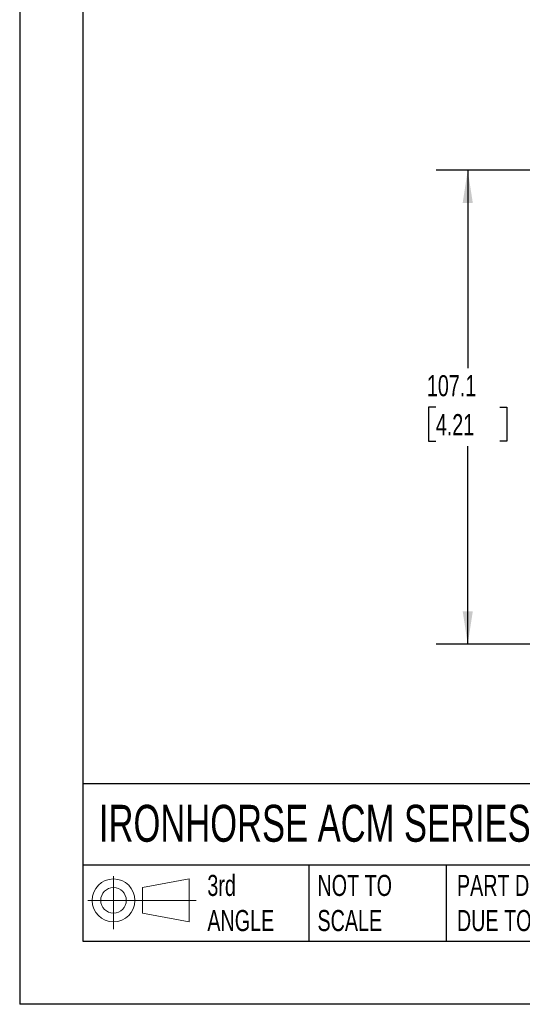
# Model space of a CAD drawing. Header units: millimetres. Extents: x 0 to 629, y 0 to 486.
# Tile 1 of 16: x 0 to 114, y 0 to 222. Entities that reach past the tile are written whole.
import ezdxf

# ---------------------------------------------------------------- set-up
doc = ezdxf.new("R2010")
doc.units = ezdxf.units.MM
doc.header["$LTSCALE"] = 2.25
doc.linetypes.add('CENTERX2', pattern=[20.32, 12.7, -2.54, 2.54, -2.54])
doc.layers.add('DIMENSIONS', color=140, linetype='Continuous', lineweight=25)
doc.layers.add('TEXT', color=140, linetype='Continuous', lineweight=25)
doc.layers.add('SLD-DEFPOINTS', color=7, linetype='Continuous')
doc.styles.add('SLDTEXTSTYLE0', font='TXT', dxfattribs={"width": 0.7})
doc.dimstyles.new('SLDDIMSTYLE1', dxfattribs={"dimtxt": 4.855518, "dimasz": 7.4295, "dimexe": 0, "dimexo": 0.0625, "dimgap": 1.213879, "dimtad": 0, "dimtih": 1, "dimtoh": 1, "dimdec": 1, "dimrnd": 1e-09, "dimzin": 12, "dimdsep": 46, "dimtxsty": 'SLDTEXTSTYLE0', "dimsah": 1, "dimcen": 0.09, "dimadec": 0, "dimazin": 3, "dimtfac": 1, "dimtdec": 1, "dimtofl": 0, "dimtmove": 0, "dimatfit": 3, "dimfxl": 0, "dimfrac": 2, "dimtolj": 1, "dimtzin": 12, "dimarcsym": 0})

# ---------------------------------------------------------------- blocks, each defined once
blk = doc.blocks.new('Block11')
at = {"color": 7, "linetype": 'Continuous', "lineweight": 18}
for p, q in [((5.82, 11.95), (5.82, 0)), ((12.33, 9.38), (22.89, 11.32)), ((22.89, 11.32), (22.89, 1.65)), ((12.33, 3.59), (12.33, 9.38)), ((0, 6.48), (24.47, 6.48)), ((12.33, 3.59), (22.89, 1.65))]:
    blk.add_line(p, q, dxfattribs=at)
for radius in [4.84, 2.89]:
    blk.add_circle((5.82, 6.48), radius, dxfattribs=at)
blk = doc.blocks.new('Block12')
at = {"layer": 'SLD-DEFPOINTS'}
blk.add_blockref('Block11', (0, 0), dxfattribs=at)
blk = doc.blocks.new('_D_3')
at = {"layer": 'DIMENSIONS'}
for p, q in [((138.44, 188.38), (94.1, 188.38)), ((101.24, 188.38), (101.24, 143.66)), ((94.03, 134.85), (92.4, 134.85)), ((92.4, 134.85), (92.4, 127.14)), ((108.46, 134.85), (110.09, 134.85)), ((110.09, 134.85), (110.09, 127.14)), ((92.4, 127.14), (94.03, 127.14)), ((110.09, 127.14), (108.46, 127.14)), ((101.24, 81.33), (101.24, 126.05)), ((135.74, 81.33), (94.1, 81.33))]:
    blk.add_line(p, q, dxfattribs=at)
for points in [[(101.24, 188.38), (100.1, 180.95), (102.39, 180.95)], [(101.24, 81.33), (102.39, 88.76), (100.1, 88.76)]]:
    blk.add_solid(points, dxfattribs=at)
at = {"layer": 'DIMENSIONS', "char_height": 4.762, "attachment_point": 1, "style": 'SLDTEXTSTYLE0'}
for s, insert in [('107.1', (92.01, 142.08)), ('4.21', (94.03, 133.28))]:
    blk.add_mtext(s, dxfattribs=dict(at, insert=insert))

msp = doc.modelspace()

# ---------------------------------------------------------------- linework, layer by layer
at = {"color": 7, "linetype": 'Continuous'}
for p in [(0.01, 485.78), (628.66, 0.01)]:
    msp.add_line(p, (0.01, 0.01), dxfattribs=at)
at = {"layer": 'TEXT'}
for p, q in [((14.29, 471.49), (14.29, 14.29)), ((614.36, 49.78), (14.29, 49.78)), ((614.36, 31.43), (14.29, 31.43)), ((65.35, 31.43), (65.35, 14.29)), ((96.38, 31.43), (96.38, 14.29)), ((14.29, 14.29), (614.36, 14.29))]:
    msp.add_line(p, q, dxfattribs=at)

# ---------------------------------------------------------------- block references
at = {"layer": 'SLD-DEFPOINTS'}
msp.add_blockref('Block12', (15.39, 17), dxfattribs=at)

# ---------------------------------------------------------------- texts
at = {"layer": 'TEXT', "linetype": 'CENTERX2', "lineweight": 18, "attachment_point": 1, "style": 'SLDTEXTSTYLE0'}
for s, insert, char_height in [('IRONHORSE ACM SERIES AC MICRO DRIVE', (17.92, 45.05), 8.3344), ('3rd^JANGLE', (42.41, 29.24), 4.762), ('NOT TO^JSCALE', (67.29, 29.24), 4.7625), ("PART DIMENSIONS MAY DIFFER SLIGHTLY ^JDUE TO MANUFACTURER'S VARIANCES", (98.8, 29.24), 4.7625)]:
    msp.add_mtext(s, dxfattribs=dict(at, insert=insert, char_height=char_height))

# ---------------------------------------------------------------- dimensions: what is measured, and where the dimension line sits
at = {"layer": 'DIMENSIONS'}
dim = msp.add_linear_dim(base=(101.2428, 81.3276), p1=(141.2944, 188.3785), p2=(138.5928, 81.3276), angle=90, dimstyle='SLDDIMSTYLE1', dxfattribs=at)
dim.commit()
dim.dimension.update_dxf_attribs({"geometry": '_D_3', "text_midpoint": (101.2428, 134.8531), "dimtype": 160})

doc.saveas('drawing.dxf')
